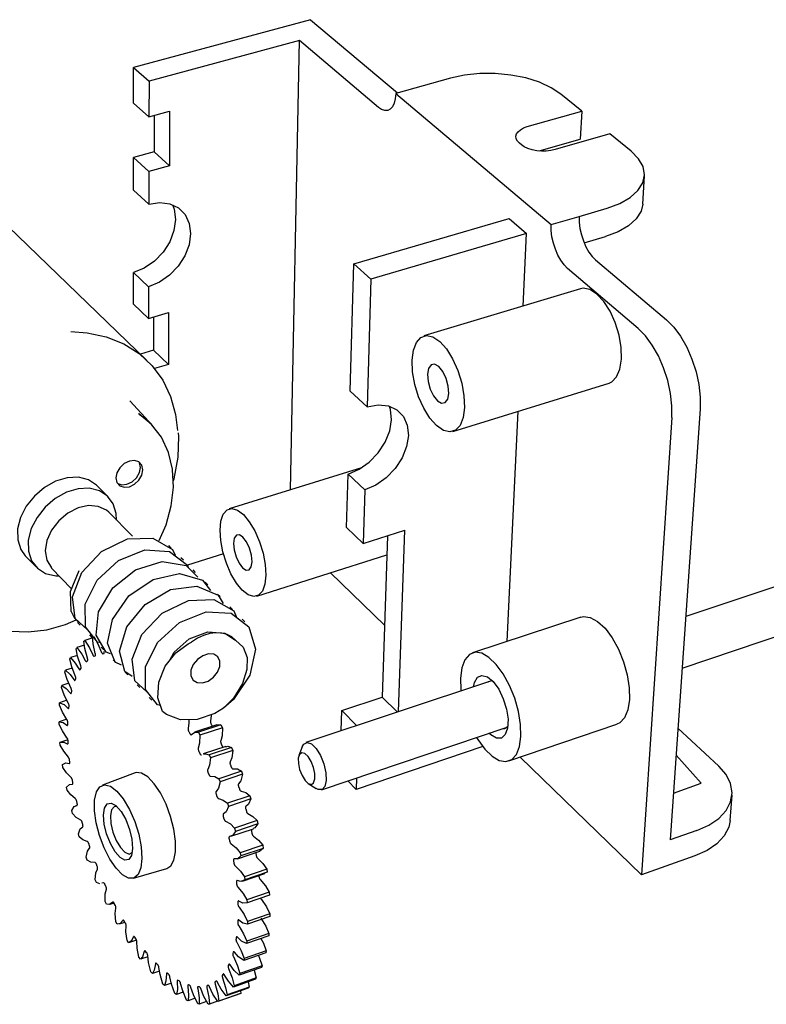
# Model space of a CAD drawing. Extents: x 64 to 204, y 105 to 178.
# Tile 3 of 4: x 125 to 156, y 136 to 176. Entities that reach past the tile are written whole.
import ezdxf

# ---------------------------------------------------------------- set-up
doc = ezdxf.new("R2010")
doc.units = 0
doc.header["$MEASUREMENT"] = 0
doc.layers.get('0').update_dxf_attribs({"linetype": 'CONTINUOUS'})

msp = doc.modelspace()

# ---------------------------------------------------------------- linework, layer by layer
at = {"color": 7, "linetype": 'CONTINUOUS'}
for p, q in [((136.937, 176.084), (129.683, 174.122)), ((136.937, 176.084), (140.5, 173.077)), ((136.483, 175.234), (130.315, 173.557)), ((136.114, 156.803), (136.483, 175.234)), ((139.712, 172.486), (136.483, 175.234)), ((129.682, 172.664), (129.683, 174.122)), ((129.683, 174.122), (130.315, 173.557)), ((142.668, 173.682), (141.55, 173.37)), ((130.315, 173.557), (130.311, 172.095)), ((141.55, 173.37), (140.426, 173.056)), ((140.426, 173.056), (146.793, 167.68)), ((148.049, 172.335), (147.195, 173.029)), ((130.311, 172.095), (129.682, 172.664)), ((130.311, 172.095), (131.158, 172.328)), ((130.524, 172.154), (130.52, 170.66)), ((131.158, 172.328), (131.147, 170.089)), ((145.814, 171.698), (148.049, 172.335)), ((148.049, 172.335), (147.988, 171.186)), ((149.201, 171.399), (146.956, 170.753)), ((150.073, 170.689), (149.201, 171.399)), ((145.573, 170.955), (145.502, 171.014)), ((146.297, 170.7), (147.988, 171.186)), ((129.679, 169.098), (129.68, 170.426)), ((130.52, 170.66), (129.68, 170.426)), ((129.68, 170.426), (130.306, 169.853)), ((131.147, 170.089), (130.52, 170.66)), ((131.147, 170.089), (130.306, 169.853)), ((130.306, 169.853), (130.302, 168.522)), ((150.548, 168.522), (150.619, 169.683)), ((130.302, 168.522), (129.679, 169.098)), ((146.793, 167.68), (147.942, 168.018)), ((147.942, 168.018), (149.085, 168.354)), ((130.229, 162.111), (124.123, 167.993)), ((138.704, 166.064), (145.069, 167.926)), ((145.069, 167.926), (145.789, 167.313)), ((145.789, 167.313), (139.408, 165.435)), ((145.648, 164.34), (145.789, 167.313)), ((148.145, 166.928), (149.019, 167.187)), ((138.563, 160.847), (138.704, 166.064)), ((138.704, 166.064), (139.408, 165.435)), ((148.615, 166.228), (151.525, 163.772)), ((129.676, 164.419), (129.677, 165.712)), ((129.677, 165.712), (130.294, 165.129)), ((150.366, 163.418), (147.467, 165.885)), ((139.408, 165.435), (139.256, 160.206)), ((130.294, 165.129), (130.291, 163.834)), ((147.998, 165.047), (141.574, 163.115)), ((130.291, 163.834), (129.676, 164.419)), ((130.291, 163.834), (131.118, 164.075)), ((131.118, 164.075), (131.107, 161.94)), ((130.498, 163.894), (130.494, 162.528)), ((130.494, 162.528), (129.96, 162.37)), ((131.107, 161.94), (130.494, 162.528)), ((131.107, 161.94), (130.542, 161.772)), ((142.765, 159.194), (149.166, 161.178)), ((139.256, 160.206), (138.563, 160.847)), ((130.454, 159.441), (129.527, 160.445)), ((178.818, 160.434), (152.307, 151.612)), ((144.994, 150.582), (145.443, 160.024)), ((152.9, 160.125), (151.668, 142.441)), ((151.743, 159.761), (150.5, 141.009)), ((152.159, 149.485), (179.41, 158.677)), ((139.025, 157.707), (133.599, 156.022)), ((138.412, 155.253), (138.471, 157.448)), ((138.471, 157.448), (139.157, 156.801)), ((128.641, 156.519), (128.194, 156.97)), ((139.157, 156.801), (139.092, 154.601)), ((129.639, 154.899), (128.671, 155.878)), ((138.412, 155.253), (139.092, 154.601)), ((139.092, 154.601), (140.796, 155.141)), ((140.541, 147.696), (140.796, 155.141)), ((140.083, 154.915), (139.87, 148.294)), ((125.059, 154.354), (125.244, 154.096)), ((131.227, 154.411), (131.125, 154.514)), ((125.244, 154.096), (125.683, 153.637)), ((131.722, 153.914), (131.619, 154.018)), ((133.362, 154.169), (131.889, 153.706)), ((134.727, 152.44), (140.058, 154.14)), ((126.324, 153.591), (127.139, 152.744)), ((132.221, 153.413), (132.118, 153.517)), ((139.965, 151.246), (137.745, 153.403)), ((132.721, 152.911), (132.617, 153.016)), ((133.224, 152.406), (133.119, 152.512)), ((133.733, 151.896), (133.627, 152.002)), ((134.242, 151.385), (134.136, 151.491)), ((148.015, 151.578), (143.576, 150.114)), ((127.388, 151.355), (127.488, 151.25)), ((128.008, 150.724), (127.683, 150.621)), ((127.871, 150.849), (127.972, 150.744)), ((127.324, 150.282), (127.362, 150.329)), ((127.664, 150.425), (127.362, 150.329)), ((127.639, 150.59), (127.683, 150.621)), ((128.356, 150.342), (128.457, 150.236)), ((127.064, 149.858), (127.094, 149.919)), ((127.381, 150.01), (127.094, 149.919)), ((128.07, 149.977), (128.104, 149.993)), ((128.421, 150.081), (128.459, 150.086)), ((128.844, 149.831), (128.945, 149.725)), ((127.169, 149.49), (126.885, 149.399)), ((127.499, 149.43), (127.524, 149.469)), ((127.761, 149.758), (127.791, 149.786)), ((126.862, 149.324), (126.885, 149.399)), ((127.288, 148.999), (127.308, 149.049)), ((129.336, 149.316), (129.439, 149.209)), ((126.721, 148.693), (126.735, 148.779)), ((127.025, 148.872), (126.735, 148.779)), ((129.83, 148.8), (129.933, 148.692)), ((144.353, 148.965), (136.74, 146.432)), ((127.131, 148.474), (127.145, 148.533)), ((130.326, 148.28), (130.43, 148.172)), ((138.209, 147.744), (139.87, 148.294)), ((139.87, 148.294), (140.491, 147.68)), ((126.642, 147.973), (126.649, 148.071)), ((126.949, 148.168), (126.649, 148.071)), ((127.029, 147.864), (127.037, 147.931)), ((138.186, 146.913), (138.209, 147.744)), ((138.826, 147.126), (138.209, 147.744)), ((126.944, 147.388), (126.625, 147.285)), ((126.627, 147.179), (126.625, 147.285)), ((126.985, 147.18), (126.987, 147.254)), ((133.095, 147.161), (132.175, 146.858)), ((133.261, 147.162), (132.339, 146.859)), ((133.319, 147.046), (132.397, 146.742)), ((132.861, 147.186), (132.905, 147.105)), ((132.905, 147.105), (132.908, 147.099)), ((133.261, 147.162), (133.319, 147.046)), ((137.387, 144.502), (144.99, 147.067)), ((145.063, 145.681), (149.488, 147.187)), ((151.988, 147.03), (153.659, 145.473)), ((131.942, 146.884), (131.986, 146.803)), ((132.339, 146.859), (132.397, 146.742)), ((126.991, 146.542), (126.664, 146.436)), ((126.674, 146.322), (126.664, 146.436)), ((126.998, 146.433), (126.994, 146.513)), ((133.46, 146.275), (132.539, 145.971)), ((133.7, 146.237), (132.778, 145.931)), ((133.272, 146.38), (133.313, 146.293)), ((133.7, 146.237), (133.754, 146.113)), ((136.591, 146.262), (136.455, 145.899)), ((143.991, 146.271), (138.798, 144.515)), ((132.352, 146.076), (132.393, 145.989)), ((132.778, 145.931), (132.832, 145.807)), ((133.754, 146.113), (132.832, 145.807)), ((150.5, 141.009), (145.528, 145.84)), ((152.943, 144.763), (151.91, 145.912)), ((126.783, 145.418), (126.766, 145.537)), ((127.068, 145.635), (127.058, 145.721)), ((133.649, 145.522), (133.686, 145.43)), ((129.74, 145.189), (128.401, 144.689)), ((132.729, 145.216), (132.767, 145.124)), ((134.098, 145.262), (133.176, 144.954)), ((134.146, 145.133), (133.224, 144.825)), ((134.098, 145.262), (134.146, 145.133)), ((138.812, 144.983), (138.798, 144.515)), ((126.953, 144.48), (126.927, 144.603)), ((127.193, 144.801), (127.178, 144.889)), ((133.176, 144.954), (133.224, 144.825)), ((133.986, 144.628), (134.018, 144.533)), ((136.839, 144.755), (137.165, 144.548)), ((138.798, 144.515), (138.456, 144.863)), ((151.802, 144.365), (152.943, 144.763)), ((133.066, 144.32), (133.099, 144.225)), ((134.447, 144.256), (133.526, 143.946)), ((134.447, 144.256), (134.488, 144.124)), ((154.126, 143.245), (154.206, 144.284)), ((127.369, 143.863), (127.314, 143.845)), ((127.372, 143.942), (127.351, 144.032)), ((133.526, 143.946), (133.567, 143.815)), ((134.488, 144.124), (133.567, 143.815)), ((127.179, 143.524), (127.146, 143.648)), ((133.356, 143.405), (133.383, 143.309)), ((134.275, 143.714), (134.302, 143.618)), ((127.6, 143.072), (127.574, 143.163)), ((134.741, 143.237), (133.82, 142.926)), ((134.774, 143.106), (133.854, 142.794)), ((134.741, 143.237), (134.774, 143.106)), ((127.458, 142.564), (127.419, 142.688)), ((133.672, 142.592), (134.591, 142.903)), ((133.82, 142.926), (133.854, 142.794)), ((134.512, 142.798), (134.533, 142.703)), ((152.762, 142.826), (151.668, 142.441)), ((127.875, 142.206), (127.844, 142.296)), ((133.594, 142.487), (133.615, 142.392)), ((134.973, 142.225), (134.053, 141.912)), ((134.973, 142.225), (134.998, 142.096)), ((133.939, 141.666), (134.857, 141.978)), ((134.053, 141.912), (134.079, 141.783)), ((134.998, 142.096), (134.079, 141.783)), ((134.691, 141.896), (134.707, 141.804)), ((134.998, 142.096), (134.857, 141.978)), ((152.686, 141.784), (150.5, 141.009)), ((127.786, 141.615), (127.741, 141.737)), ((128.192, 141.357), (128.157, 141.445)), ((133.775, 141.584), (133.79, 141.491)), ((129.679, 140.868), (131.049, 141.276)), ((134.14, 140.747), (135.056, 141.061)), ((135.14, 141.238), (134.222, 140.924)), ((135.156, 141.114), (134.239, 140.799)), ((134.816, 140.978), (134.82, 140.937)), ((135.156, 141.114), (135.052, 141.073)), ((135.14, 141.238), (135.156, 141.114)), ((128.157, 140.693), (128.107, 140.81)), ((128.297, 140.641), (128.157, 140.693)), ((128.446, 140.679), (128.379, 140.662)), ((128.546, 140.538), (128.507, 140.622)), ((133.896, 140.712), (133.905, 140.624)), ((134.222, 140.924), (134.239, 140.799)), ((135.239, 140.296), (134.323, 139.98)), ((135.247, 140.178), (134.331, 139.862)), ((135.239, 140.296), (135.247, 140.178)), ((128.567, 139.811), (128.512, 139.922)), ((128.726, 139.804), (128.881, 139.857)), ((128.932, 139.763), (128.89, 139.841)), ((133.956, 139.888), (133.959, 139.805)), ((134.323, 139.98), (134.331, 139.862)), ((135.268, 139.413), (134.355, 139.097)), ((135.268, 139.413), (135.267, 139.305)), ((129.008, 138.984), (128.949, 139.087)), ((129.106, 139), (129.324, 139.075)), ((129.343, 139.043), (129.299, 139.115)), ((133.953, 139.125), (133.95, 139.049)), ((135.267, 139.305), (134.354, 138.988)), ((134.355, 139.097), (134.354, 138.988)), ((135.228, 138.608), (134.317, 138.291)), ((135.228, 138.608), (135.218, 138.51)), ((129.474, 138.224), (129.413, 138.318)), ((129.801, 138.337), (129.474, 138.224)), ((129.774, 138.391), (129.728, 138.455)), ((133.889, 138.438), (133.879, 138.371)), ((135.218, 138.51), (134.307, 138.193)), ((134.317, 138.291), (134.307, 138.193)), ((130.217, 137.817), (130.17, 137.873)), ((133.764, 137.837), (133.748, 137.78)), ((135.101, 137.808), (134.193, 137.49)), ((135.12, 137.893), (134.212, 137.575)), ((135.12, 137.893), (135.101, 137.808)), ((129.958, 137.545), (129.895, 137.628)), ((130.268, 137.653), (129.958, 137.545)), ((130.665, 137.331), (130.618, 137.377)), ((133.582, 137.334), (133.56, 137.288)), ((134.212, 137.575), (134.193, 137.49)), ((130.451, 136.958), (130.387, 137.028)), ((130.744, 137.06), (130.451, 136.958)), ((131.112, 136.942), (131.066, 136.978)), ((133.346, 136.937), (133.319, 136.901)), ((134.919, 137.21), (134.014, 136.892)), ((134.04, 136.963), (134.014, 136.892)), ((134.946, 137.281), (134.04, 136.963)), ((134.946, 137.281), (134.919, 137.21)), ((130.947, 136.473), (130.883, 136.529)), ((131.229, 136.571), (130.947, 136.473)), ((131.549, 136.658), (131.504, 136.682)), ((133.061, 136.65), (133.029, 136.626)), ((134.675, 136.725), (133.773, 136.408)), ((134.71, 136.781), (133.807, 136.464)), ((134.373, 136.618), (134.417, 136.401)), ((134.71, 136.781), (134.675, 136.725)), ((131.437, 136.098), (131.375, 136.14)), ((131.719, 136.197), (131.437, 136.098)), ((131.97, 136.483), (131.927, 136.496)), ((132.367, 136.422), (132.327, 136.423)), ((132.733, 136.478), (132.696, 136.466)), ((134.025, 136.124), (133.129, 135.808)), ((134.073, 136.147), (133.176, 135.831)), ((134.376, 136.361), (133.476, 136.045)), ((134.417, 136.401), (133.518, 136.084)), ((133.807, 136.464), (133.773, 136.408)), ((134.073, 136.147), (134.025, 136.124)), ((134.058, 136.25), (134.073, 136.147)), ((134.417, 136.401), (134.376, 136.361)), ((131.913, 135.843), (131.853, 135.869)), ((132.204, 135.945), (131.913, 135.843)), ((132.367, 135.711), (132.31, 135.721)), ((132.673, 135.818), (132.367, 135.711)), ((132.79, 135.706), (132.738, 135.7)), ((133.12, 135.822), (132.79, 135.706)), ((133.176, 135.831), (133.129, 135.808)), ((133.518, 136.084), (133.476, 136.045))]:
    msp.add_line(p, q, dxfattribs=at)
at = {"color": 7, "linetype": 'CONTINUOUS', "flags": 128}
for points in [[(147.195, 173.029), (146.797, 173.294), (146.31, 173.519), (145.751, 173.694), (145.142, 173.813), (144.505, 173.873), (143.865, 173.87), (143.245, 173.806), (142.668, 173.682)], [(140.426, 173.056), (140.406, 172.843), (140.36, 172.66), (140.291, 172.515), (140.201, 172.413), (140.094, 172.359), (139.974, 172.353), (139.845, 172.396), (139.712, 172.486)], [(145.502, 171.014), (145.414, 171.105), (145.362, 171.202), (145.348, 171.301), (145.373, 171.398), (145.435, 171.49), (145.531, 171.572), (145.659, 171.642), (145.814, 171.698)], [(146.956, 170.753), (146.781, 170.714), (146.591, 170.694), (146.395, 170.693), (146.2, 170.711), (146.013, 170.749), (145.842, 170.803), (145.694, 170.873), (145.573, 170.955)], [(149.085, 168.354), (149.605, 168.547), (150.033, 168.791), (150.351, 169.075), (150.55, 169.389), (150.62, 169.72), (150.562, 170.056), (150.377, 170.383), (150.073, 170.689)], [(131.285, 168.457), (131.339, 168.306), (131.394, 167.885), (131.334, 167.431), (131.161, 166.977), (130.888, 166.551), (130.533, 166.183), (130.12, 165.897), (129.677, 165.712)], [(130.302, 168.522), (130.751, 168.59), (131.167, 168.537), (131.523, 168.367), (131.795, 168.092), (131.964, 167.731), (132.019, 167.309), (131.957, 166.855), (131.783, 166.399), (131.509, 165.972), (131.153, 165.602), (130.738, 165.315), (130.294, 165.129)], [(150.548, 168.522), (150.479, 168.227), (150.281, 167.912), (149.963, 167.626), (149.537, 167.381), (149.019, 167.187)], [(147.942, 168.018), (147.944, 167.778), (147.974, 167.523), (148.031, 167.264), (148.113, 167.009), (148.216, 166.77), (148.338, 166.555), (148.472, 166.372), (148.615, 166.228)], [(147.467, 165.885), (147.325, 166.03), (147.19, 166.214), (147.069, 166.429), (146.965, 166.669), (146.883, 166.924), (146.826, 167.184), (146.795, 167.439), (146.793, 167.68)], [(149.166, 161.178), (149.279, 161.23), (149.475, 161.432), (149.61, 161.749), (149.674, 162.161), (149.663, 162.638), (149.577, 163.149), (149.422, 163.658), (149.208, 164.129), (148.952, 164.529), (148.67, 164.831), (148.382, 165.014), (148.109, 165.066), (147.998, 165.047)], [(151.525, 163.772), (151.82, 163.475), (152.099, 163.098), (152.35, 162.656), (152.563, 162.166), (152.73, 161.647), (152.845, 161.12), (152.902, 160.606), (152.9, 160.125)], [(127.107, 163.289), (127.785, 163.242), (128.564, 163.075), (129.275, 162.789), (129.905, 162.391), (130.441, 161.891), (130.874, 161.299), (131.197, 160.627), (131.404, 159.888), (131.487, 159.233)], [(151.743, 159.761), (151.743, 160.242), (151.685, 160.757), (151.57, 161.286), (151.402, 161.806), (151.189, 162.298), (150.938, 162.741), (150.66, 163.119), (150.366, 163.418)], [(141.097, 162.113), (141.148, 162.527), (141.269, 162.848), (141.45, 163.055), (141.681, 163.133), (141.946, 163.076), (142.226, 162.887), (142.503, 162.578), (142.757, 162.171), (142.97, 161.693), (143.128, 161.177), (143.22, 160.66), (143.238, 160.178), (143.183, 159.764), (143.058, 159.446), (142.873, 159.245), (142.639, 159.175), (142.375, 159.24), (142.096, 159.433), (141.823, 159.743), (141.574, 160.147), (141.364, 160.619), (141.209, 161.126), (141.117, 161.635), (141.097, 162.113)], [(141.727, 161.544), (141.75, 161.246), (141.835, 160.934), (141.97, 160.655), (142.135, 160.45), (142.303, 160.353), (142.45, 160.376), (142.554, 160.518), (142.598, 160.757), (142.575, 161.056), (142.489, 161.371), (142.353, 161.651), (142.187, 161.855), (142.019, 161.952), (141.872, 161.926), (141.769, 161.783), (141.727, 161.544)], [(131.283, 157.618), (131.282, 157.645), (131.113, 158.336), (130.82, 158.956), (130.41, 159.487), (129.898, 159.915), (129.877, 159.926)], [(138.471, 157.448), (138.92, 157.645), (139.342, 157.942), (139.707, 158.32), (139.992, 158.754), (140.177, 159.215), (140.25, 159.671), (140.205, 160.092), (140.167, 160.213)], [(139.256, 160.206), (139.707, 160.286), (140.123, 160.243), (140.475, 160.082), (140.74, 159.812), (140.899, 159.454), (140.943, 159.032), (140.869, 158.574), (140.682, 158.113), (140.396, 157.677), (140.03, 157.298), (139.607, 156.999), (139.157, 156.801)], [(129.908, 159.903), (130.156, 159.721), (130.454, 159.441)], [(131.307, 157.15), (131.341, 157.257), (131.502, 158.134), (131.537, 158.994), (131.521, 159.143)], [(129, 157.098), (129.119, 156.964), (129.298, 156.904), (129.508, 156.928), (129.719, 157.031), (129.898, 157.199), (130.018, 157.405), (130.061, 157.619), (130.02, 157.808), (129.901, 157.943), (129.723, 158.003), (129.512, 157.98), (129.301, 157.876), (129.121, 157.708), (129.001, 157.501), (128.959, 157.287), (129, 157.098)], [(129.035, 157.054), (129.198, 157.003), (129.409, 157.027), (129.619, 157.131), (129.798, 157.298), (129.918, 157.505), (129.961, 157.718), (129.92, 157.907), (129.909, 157.928)], [(130.728, 154.717), (131.012, 155.364), (131.228, 156.138), (131.32, 156.905), (131.283, 157.618)], [(128.194, 156.97), (128.165, 156.997), (127.831, 157.214), (127.421, 157.316), (126.962, 157.295), (126.487, 157.152), (126.028, 156.897), (125.616, 156.547), (125.282, 156.127), (125.046, 155.666), (124.927, 155.195), (124.932, 154.747), (125.059, 154.354)], [(128.983, 155.562), (128.969, 155.835), (128.848, 156.23), (128.613, 156.547), (128.279, 156.763), (127.868, 156.865), (127.409, 156.843), (126.932, 156.699), (126.472, 156.443), (126.06, 156.092), (125.724, 155.671), (125.488, 155.209), (125.368, 154.737), (125.372, 154.289), (125.499, 153.895), (125.499, 153.895)], [(128.671, 155.878), (128.569, 155.966), (128.236, 156.122), (127.838, 156.153), (127.409, 156.057), (126.988, 155.842), (126.613, 155.528), (126.318, 155.142), (126.129, 154.719), (126.063, 154.297), (126.126, 153.915), (126.311, 153.606)], [(133.224, 155.149), (133.26, 155.519), (133.358, 155.802), (133.51, 155.979), (133.706, 156.037), (133.935, 155.972), (134.179, 155.787), (134.422, 155.495), (134.648, 155.115), (134.84, 154.674), (134.985, 154.203), (135.074, 153.733), (135.099, 153.298), (135.06, 152.928), (134.959, 152.648), (134.804, 152.476), (134.605, 152.425), (134.377, 152.496), (134.134, 152.685), (133.894, 152.977), (133.672, 153.354), (133.483, 153.79), (133.339, 154.255), (133.251, 154.718), (133.224, 155.149)], [(127.777, 151.076), (127.292, 151.53), (127.173, 152.416), (127.561, 153.409), (128.373, 154.27), (129.435, 154.787), (130.476, 154.819), (131.28, 154.355), (131.382, 154.123)], [(133.776, 154.605), (133.802, 154.335), (133.881, 154.049), (134.003, 153.791), (134.147, 153.599), (134.294, 153.502), (134.42, 153.516), (134.506, 153.639), (134.539, 153.851), (134.513, 154.122), (134.433, 154.409), (134.311, 154.669), (134.165, 154.861), (134.019, 154.957), (133.893, 154.941), (133.808, 154.817), (133.776, 154.605)], [(128.289, 150.539), (128.208, 150.556), (127.711, 151.181), (127.696, 152.106), (128.184, 153.1), (129.061, 153.907), (130.145, 154.335), (131.16, 154.266), (131.886, 153.716), (131.919, 153.611)], [(125.499, 153.895), (125.74, 153.583), (126.077, 153.371), (126.489, 153.276), (126.633, 153.271)], [(127.121, 151.811), (127.092, 152.63), (127.452, 153.493)], [(128.735, 150.081), (128.56, 150.141), (128.153, 150.842), (128.241, 151.797), (128.827, 152.78), (129.764, 153.526), (130.854, 153.862), (131.835, 153.691), (132.311, 153.222)], [(129.182, 149.613), (128.933, 149.738), (128.619, 150.51), (128.812, 151.489), (129.487, 152.447), (130.478, 153.127), (131.562, 153.365), (132.499, 153.094), (132.828, 152.673)], [(129.627, 149.14), (129.326, 149.348), (129.11, 150.185), (129.407, 151.179), (130.161, 152.099), (131.199, 152.707), (132.27, 152.846), (133.149, 152.476), (133.352, 152.134)], [(130.231, 148.511), (129.738, 148.971), (129.626, 149.862), (130.025, 150.864), (130.851, 151.737), (131.926, 152.264), (132.976, 152.303), (133.784, 151.841), (133.887, 151.604)], [(123.238, 151.5), (123.319, 151.441), (123.938, 151.163), (124.622, 151.006), (125.356, 150.973), (126.12, 151.064), (126.895, 151.278), (127.324, 151.464)], [(127.121, 151.811), (127.255, 151.532), (127.436, 151.354)], [(130.781, 147.961), (130.667, 147.983), (130.172, 148.607), (130.165, 149.538), (130.666, 150.542), (131.557, 151.36), (132.654, 151.799), (133.676, 151.736), (134.405, 151.187), (134.683, 150.263), (134.452, 149.196), (133.779, 148.203), (133.368, 147.842), (133.368, 147.842)], [(148.015, 151.578), (148.118, 151.6), (148.398, 151.565), (148.699, 151.402), (149.004, 151.121), (149.294, 150.736), (149.553, 150.271), (149.764, 149.753), (149.915, 149.213), (149.997, 148.684), (150.005, 148.196), (149.939, 147.778), (149.804, 147.456), (149.608, 147.246), (149.488, 147.187)], [(128.113, 150.089), (128.029, 150.484), (128.003, 150.774)], [(128.054, 150.789), (128.236, 150.456), (128.357, 150.157)], [(131.158, 149.791), (131.348, 150.148), (131.964, 150.69), (132.72, 150.975), (133.426, 150.921), (133.86, 150.632)], [(133.86, 150.632), (133.703, 150.77), (133.514, 150.869), (133.297, 150.926), (133.059, 150.938), (132.807, 150.906), (132.55, 150.83), (132.295, 150.712), (132.049, 150.557)], [(127.516, 149.582), (127.389, 149.973), (127.324, 150.282)], [(127.362, 150.329), (127.557, 150.067), (127.699, 149.805)], [(127.792, 149.891), (127.685, 150.287), (127.639, 150.59)], [(127.683, 150.621), (127.874, 150.321), (128.007, 150.038)], [(130.869, 147.714), (130.672, 148.264), (130.713, 148.91), (130.977, 149.563), (131.411, 150.109), (131.92, 150.491), (132.049, 150.557)], [(133.86, 150.632), (134.176, 150.344), (134.336, 149.93), (134.328, 149.433), (134.147, 148.858), (133.772, 148.262), (133.368, 147.842)], [(127.292, 149.167), (127.147, 149.547), (127.064, 149.858)], [(127.094, 149.919), (127.291, 149.698), (127.44, 149.461)], [(127.791, 149.786), (127.796, 149.792), (127.799, 149.801), (127.802, 149.813), (127.803, 149.826), (127.802, 149.841), (127.8, 149.857), (127.796, 149.874), (127.792, 149.891)], [(128.007, 150.038), (128.014, 150.023), (128.022, 150.009), (128.03, 149.997), (128.039, 149.988), (128.047, 149.981), (128.055, 149.976), (128.063, 149.975), (128.07, 149.977)], [(128.104, 149.993), (128.11, 149.997), (128.115, 150.004), (128.118, 150.014), (128.12, 150.026), (128.121, 150.04), (128.12, 150.055), (128.117, 150.072), (128.113, 150.089)], [(128.357, 150.157), (128.364, 150.141), (128.371, 150.126), (128.38, 150.112), (128.388, 150.101), (128.397, 150.092), (128.405, 150.086), (128.413, 150.082), (128.421, 150.081)], [(128.459, 150.086), (128.466, 150.088), (128.472, 150.093), (128.476, 150.101), (128.479, 150.111), (128.481, 150.124), (128.481, 150.138), (128.48, 150.154), (128.477, 150.17)], [(132.118, 149.001), (132.283, 148.898), (132.5, 148.884), (132.736, 148.96), (132.955, 149.114), (133.124, 149.324), (133.218, 149.558), (133.221, 149.78), (133.134, 149.956), (132.969, 150.06), (132.752, 150.075), (132.515, 149.999), (132.295, 149.844), (132.125, 149.633), (132.032, 149.399), (132.029, 149.177), (132.118, 149.001)], [(143.739, 146.645), (143.792, 146.557), (144.074, 146.169), (144.371, 145.879), (144.665, 145.705), (144.939, 145.657), (145.178, 145.739), (145.368, 145.947), (145.496, 146.27), (145.555, 146.689), (145.541, 147.18), (145.455, 147.714), (145.301, 148.258), (145.09, 148.782), (144.833, 149.252), (144.545, 149.643), (144.245, 149.93), (143.949, 150.097), (143.676, 150.136), (143.441, 150.044), (143.256, 149.828), (143.134, 149.501), (143.079, 149.083), (143.079, 149.083)], [(127.44, 149.461), (127.448, 149.448), (127.456, 149.438), (127.464, 149.429), (127.473, 149.424), (127.48, 149.421), (127.488, 149.421), (127.494, 149.424), (127.499, 149.43)], [(127.524, 149.469), (127.528, 149.477), (127.53, 149.488), (127.532, 149.501), (127.531, 149.515), (127.53, 149.531), (127.526, 149.548), (127.522, 149.565), (127.516, 149.582)], [(127.699, 149.805), (127.707, 149.79), (127.715, 149.778), (127.723, 149.768), (127.732, 149.76), (127.74, 149.755), (127.748, 149.753), (127.755, 149.754), (127.761, 149.758)], [(127.121, 148.655), (126.961, 149.017), (126.862, 149.324)], [(126.885, 149.399), (127.079, 149.223), (127.232, 149.015)], [(127.308, 149.049), (127.31, 149.059), (127.312, 149.071), (127.312, 149.085), (127.311, 149.101), (127.308, 149.117), (127.304, 149.134), (127.298, 149.151), (127.292, 149.167)], [(143.079, 149.083), (143.096, 148.597), (143.101, 148.548)], [(143.607, 148.717), (143.649, 148.902), (143.775, 149.113), (143.958, 149.192), (144.181, 149.13), (144.418, 148.934), (144.644, 148.624), (144.833, 148.234), (144.965, 147.807), (145.026, 147.389), (145.009, 147.028), (144.915, 146.761), (144.756, 146.618), (144.55, 146.614), (144.317, 146.748), (144.244, 146.815)], [(127.007, 148.055), (126.834, 148.394), (126.721, 148.693)], [(126.735, 148.779), (126.925, 148.65), (127.079, 148.474)], [(127.145, 148.533), (127.146, 148.545), (127.147, 148.558), (127.146, 148.574), (127.143, 148.59), (127.14, 148.606), (127.134, 148.623), (127.128, 148.639), (127.121, 148.655)], [(127.232, 149.015), (127.24, 149.003), (127.249, 148.994), (127.257, 148.988), (127.265, 148.985), (127.272, 148.984), (127.278, 148.986), (127.284, 148.991), (127.288, 148.999)], [(144.397, 148.958), (144.385, 148.961), (144.218, 148.93), (144.197, 148.913)], [(127.079, 148.474), (127.087, 148.464), (127.096, 148.457), (127.104, 148.453), (127.111, 148.452), (127.118, 148.453), (127.123, 148.457), (127.128, 148.464), (127.131, 148.474)], [(126.95, 147.377), (126.767, 147.688), (126.642, 147.973)], [(126.649, 148.071), (126.83, 147.99), (126.983, 147.848)], [(126.983, 147.848), (126.991, 147.84), (126.999, 147.835), (127.007, 147.833), (127.013, 147.834), (127.019, 147.838), (127.024, 147.844), (127.027, 147.853), (127.029, 147.864)], [(127.037, 147.931), (127.038, 147.945), (127.037, 147.959), (127.035, 147.975), (127.032, 147.992), (127.027, 148.009), (127.021, 148.025), (127.015, 148.041), (127.007, 148.055)], [(133.368, 147.842), (133.013, 147.632), (132.291, 147.381), (131.604, 147.364), (131.029, 147.586), (130.869, 147.714)], [(132.865, 147.581), (132.866, 147.55), (132.834, 147.314)], [(126.625, 147.285), (126.795, 147.254), (126.944, 147.148)], [(126.951, 146.634), (126.762, 146.911), (126.627, 147.179)], [(126.944, 147.148), (126.952, 147.142), (126.96, 147.14), (126.967, 147.14), (126.973, 147.143), (126.978, 147.148), (126.982, 147.156), (126.984, 147.167), (126.985, 147.18)], [(126.987, 147.254), (126.987, 147.269), (126.985, 147.284), (126.982, 147.301), (126.977, 147.317), (126.972, 147.334), (126.965, 147.35), (126.958, 147.364), (126.95, 147.377)], [(131.914, 147.012), (131.913, 146.999), (131.913, 146.985), (131.914, 146.968), (131.917, 146.951), (131.921, 146.934), (131.927, 146.917), (131.934, 146.9), (131.942, 146.884)], [(131.94, 147.372), (131.946, 147.248), (131.914, 147.012)], [(132.834, 147.314), (132.832, 147.301), (132.832, 147.286), (132.834, 147.27), (132.837, 147.253), (132.841, 147.236), (132.846, 147.219), (132.853, 147.202), (132.861, 147.186)], [(133.098, 147.153), (133.117, 147.166), (133.261, 147.162)], [(133.319, 147.046), (133.307, 146.709), (133.253, 146.504)], [(144.834, 147.014), (144.886, 147.017), (145.031, 147.111), (145.031, 147.111)], [(126.994, 146.513), (126.993, 146.529), (126.99, 146.545), (126.986, 146.561), (126.981, 146.578), (126.974, 146.594), (126.967, 146.609), (126.959, 146.622), (126.951, 146.634)], [(131.986, 146.803), (131.994, 146.789), (132.003, 146.777), (132.012, 146.767), (132.021, 146.76), (132.029, 146.756), (132.037, 146.755), (132.044, 146.757), (132.05, 146.762)], [(132.05, 146.762), (132.196, 146.864), (132.339, 146.859)], [(132.397, 146.742), (132.386, 146.406), (132.333, 146.201)], [(126.664, 146.436), (126.821, 146.455), (126.964, 146.386)], [(127.01, 145.837), (126.817, 146.077), (126.674, 146.322)], [(126.964, 146.386), (126.971, 146.383), (126.979, 146.382), (126.985, 146.384), (126.99, 146.389), (126.994, 146.397), (126.997, 146.407), (126.998, 146.419), (126.998, 146.433)], [(132.333, 146.201), (132.33, 146.189), (132.329, 146.176), (132.329, 146.161), (132.331, 146.145), (132.335, 146.127), (132.339, 146.11), (132.345, 146.093), (132.352, 146.076)], [(133.253, 146.504), (133.25, 146.493), (133.249, 146.48), (133.249, 146.465), (133.251, 146.448), (133.254, 146.431), (133.259, 146.414), (133.265, 146.397), (133.272, 146.38)], [(133.313, 146.293), (133.321, 146.277), (133.33, 146.264), (133.338, 146.252), (133.348, 146.243), (133.352, 146.24)], [(133.465, 146.26), (133.546, 146.284), (133.7, 146.237)], [(136.591, 146.262), (136.655, 146.374), (136.797, 146.441), (136.976, 146.377), (137.166, 146.189), (137.343, 145.902)], [(127.058, 145.721), (127.056, 145.737), (127.052, 145.753), (127.047, 145.77), (127.041, 145.786), (127.034, 145.801), (127.026, 145.815), (127.018, 145.827), (127.01, 145.837)], [(132.393, 145.989), (132.401, 145.973), (132.41, 145.96), (132.419, 145.948), (132.428, 145.939), (132.436, 145.933), (132.445, 145.929), (132.453, 145.929), (132.46, 145.931)], [(132.544, 145.956), (132.624, 145.979), (132.778, 145.931)], [(132.832, 145.807), (132.793, 145.505), (132.719, 145.335)], [(133.754, 146.113), (133.714, 145.811), (133.639, 145.641)], [(136.956, 145.659), (136.831, 145.86), (136.696, 145.985), (136.573, 146.017), (136.48, 145.95), (136.431, 145.794), (136.434, 145.574), (136.487, 145.324), (136.584, 145.08), (136.708, 144.879), (136.842, 144.753), (136.966, 144.72), (137.059, 144.786), (137.109, 144.941), (137.107, 145.161), (137.053, 145.414), (136.956, 145.659)], [(137.343, 145.902), (137.482, 145.557), (137.563, 145.199), (137.577, 144.878), (137.521, 144.637), (137.403, 144.509), (137.239, 144.51), (137.165, 144.548)], [(126.766, 145.537), (126.906, 145.605), (127.04, 145.575)], [(127.125, 144.999), (126.932, 145.198), (126.783, 145.418)], [(127.04, 145.575), (127.048, 145.573), (127.054, 145.575), (127.06, 145.579), (127.064, 145.586), (127.067, 145.595), (127.069, 145.607), (127.069, 145.62), (127.068, 145.635)], [(133.639, 145.641), (133.635, 145.631), (133.633, 145.62), (133.632, 145.606), (133.632, 145.59), (133.635, 145.574), (133.638, 145.557), (133.643, 145.539), (133.649, 145.522)], [(133.686, 145.43), (133.694, 145.414), (133.702, 145.399), (133.71, 145.386), (133.719, 145.375), (133.729, 145.366), (133.737, 145.361), (133.746, 145.358), (133.754, 145.358)], [(152.762, 142.826), (153.259, 143.047), (153.665, 143.324), (153.966, 143.647), (154.149, 144.004), (154.21, 144.379), (154.145, 144.758), (153.959, 145.128), (153.659, 145.473)], [(127.178, 144.889), (127.174, 144.905), (127.17, 144.922), (127.164, 144.938), (127.157, 144.954), (127.15, 144.968), (127.142, 144.98), (127.133, 144.991), (127.125, 144.999)], [(131.049, 141.276), (131.203, 141.373), (131.335, 141.606), (131.404, 141.952), (131.404, 142.386), (131.335, 142.88), (131.201, 143.399), (131.012, 143.906), (130.782, 144.367), (130.526, 144.749), (130.261, 145.027), (130.007, 145.181), (129.781, 145.201), (129.74, 145.189)], [(132.719, 145.335), (132.715, 145.326), (132.713, 145.314), (132.712, 145.3), (132.712, 145.285), (132.715, 145.268), (132.718, 145.251), (132.723, 145.233), (132.729, 145.216)], [(132.767, 145.124), (132.774, 145.108), (132.782, 145.093), (132.791, 145.08), (132.8, 145.069), (132.809, 145.06), (132.817, 145.054), (132.826, 145.051), (132.833, 145.052)], [(132.833, 145.052), (133.015, 145.045), (133.176, 144.954)], [(133.754, 145.358), (133.936, 145.352), (134.098, 145.262)], [(134.146, 145.133), (134.079, 144.871), (133.984, 144.739)], [(126.927, 144.603), (127.049, 144.718), (127.173, 144.727)], [(127.173, 144.727), (127.18, 144.728), (127.185, 144.731), (127.19, 144.737), (127.194, 144.746), (127.196, 144.757), (127.196, 144.77), (127.196, 144.785), (127.193, 144.801)], [(128.283, 142.625), (128.149, 143.145), (128.081, 143.639), (128.084, 144.07), (128.158, 144.408), (128.298, 144.626), (128.493, 144.708), (128.731, 144.647), (128.992, 144.447), (129.259, 144.121), (129.51, 143.695), (129.726, 143.199), (129.892, 142.672), (129.994, 142.154), (130.025, 141.683), (129.983, 141.295), (129.871, 141.018), (129.698, 140.874), (129.478, 140.871), (129.226, 141.01), (128.962, 141.278), (128.704, 141.656), (128.473, 142.117), (128.283, 142.625)], [(133.224, 144.825), (133.158, 144.563), (133.065, 144.431)], [(133.984, 144.739), (133.979, 144.731), (133.976, 144.722), (133.974, 144.709), (133.973, 144.695), (133.974, 144.679), (133.976, 144.663), (133.98, 144.645), (133.986, 144.628)], [(127.294, 144.134), (127.104, 144.289), (126.953, 144.48)], [(133.065, 144.431), (133.06, 144.424), (133.056, 144.414), (133.054, 144.402), (133.053, 144.387), (133.054, 144.372), (133.057, 144.355), (133.061, 144.338), (133.066, 144.32)], [(133.099, 144.225), (133.105, 144.208), (133.113, 144.192), (133.121, 144.178), (133.13, 144.165), (133.139, 144.154), (133.148, 144.146), (133.156, 144.141), (133.165, 144.139)], [(134.018, 144.533), (134.025, 144.516), (134.032, 144.5), (134.04, 144.486), (134.049, 144.473), (134.058, 144.463), (134.067, 144.455), (134.076, 144.449), (134.084, 144.447)], [(134.084, 144.447), (134.28, 144.387), (134.447, 144.256)], [(127.146, 143.648), (127.247, 143.809), (127.359, 143.857)], [(127.351, 144.032), (127.346, 144.049), (127.341, 144.065), (127.334, 144.081), (127.327, 144.095), (127.319, 144.108), (127.311, 144.119), (127.302, 144.128), (127.294, 144.134)], [(127.359, 143.857), (127.365, 143.859), (127.37, 143.865), (127.374, 143.873), (127.376, 143.883), (127.377, 143.896), (127.377, 143.91), (127.375, 143.925), (127.372, 143.942)], [(128.577, 142.685), (128.48, 143.09), (128.45, 143.459), (128.491, 143.746), (128.599, 143.918), (128.762, 143.953), (128.958, 143.847), (129.166, 143.61), (129.359, 143.273), (129.514, 142.876), (129.612, 142.467), (129.642, 142.096), (129.598, 141.809), (129.488, 141.64), (129.325, 141.609), (129.129, 141.719), (128.922, 141.956), (128.731, 142.291), (128.577, 142.685)], [(128.986, 143.817), (128.883, 143.805), (128.777, 143.677), (128.731, 143.438), (128.752, 143.118), (128.836, 142.761)], [(133.165, 144.139), (133.359, 144.078), (133.526, 143.946)], [(133.567, 143.815), (133.474, 143.597), (133.363, 143.506)], [(134.283, 143.815), (134.277, 143.81), (134.272, 143.802), (134.269, 143.792), (134.267, 143.779), (134.266, 143.765), (134.268, 143.749), (134.271, 143.732), (134.275, 143.714)], [(134.488, 144.124), (134.394, 143.907), (134.283, 143.815)], [(127.515, 143.256), (127.331, 143.364), (127.179, 143.524)], [(133.363, 143.506), (133.357, 143.501), (133.353, 143.493), (133.349, 143.482), (133.348, 143.47), (133.347, 143.455), (133.349, 143.439), (133.352, 143.422), (133.356, 143.405)], [(134.302, 143.618), (134.308, 143.601), (134.315, 143.584), (134.322, 143.569), (134.331, 143.554), (134.34, 143.542), (134.349, 143.532), (134.358, 143.525), (134.366, 143.521)], [(134.366, 143.521), (134.572, 143.406), (134.741, 143.237)], [(127.419, 142.688), (127.498, 142.892), (127.595, 142.977)], [(127.574, 143.163), (127.569, 143.18), (127.562, 143.196), (127.555, 143.21), (127.547, 143.224), (127.539, 143.235), (127.531, 143.245), (127.523, 143.252), (127.515, 143.256)], [(127.595, 142.977), (127.6, 142.982), (127.604, 142.989), (127.607, 142.999), (127.609, 143.011), (127.608, 143.025), (127.607, 143.04), (127.604, 143.056), (127.6, 143.072)], [(133.383, 143.309), (133.389, 143.291), (133.396, 143.275), (133.403, 143.259), (133.412, 143.245), (133.421, 143.232), (133.43, 143.223), (133.439, 143.215), (133.447, 143.211)], [(133.447, 143.211), (133.652, 143.096), (133.82, 142.926)], [(134.774, 143.106), (134.655, 142.936), (134.588, 142.91)], [(154.126, 143.245), (154.069, 142.964), (153.886, 142.607), (153.586, 142.283), (153.181, 142.005), (152.686, 141.784)], [(127.783, 142.378), (127.608, 142.439), (127.458, 142.564)], [(128.836, 142.761), (128.973, 142.416), (129.143, 142.127), (129.325, 141.933), (129.494, 141.862), (129.627, 141.923), (129.637, 141.935)], [(133.61, 142.576), (133.603, 142.574), (133.597, 142.568), (133.593, 142.559), (133.59, 142.548), (133.589, 142.535), (133.589, 142.52), (133.59, 142.504), (133.594, 142.487)], [(133.854, 142.794), (133.736, 142.625), (133.61, 142.576)], [(134.514, 142.877), (134.511, 142.87), (134.508, 142.859), (134.507, 142.846), (134.507, 142.831), (134.508, 142.815), (134.512, 142.798)], [(134.533, 142.703), (134.538, 142.686), (134.544, 142.668), (134.551, 142.652), (134.558, 142.636), (134.567, 142.623), (134.576, 142.611), (134.585, 142.602), (134.594, 142.595)], [(134.594, 142.595), (134.805, 142.429), (134.973, 142.225)], [(127.844, 142.296), (127.838, 142.312), (127.831, 142.327), (127.823, 142.341), (127.815, 142.353), (127.807, 142.363), (127.799, 142.371), (127.791, 142.376), (127.783, 142.378)], [(127.878, 142.102), (127.882, 142.109), (127.885, 142.118), (127.887, 142.129), (127.887, 142.143), (127.886, 142.158), (127.884, 142.173), (127.88, 142.19), (127.875, 142.206)], [(133.615, 142.392), (133.62, 142.374), (133.626, 142.357), (133.633, 142.341), (133.641, 142.325), (133.649, 142.311), (133.658, 142.3), (133.667, 142.29), (133.676, 142.283)], [(133.676, 142.283), (133.887, 142.117), (134.053, 141.912)], [(127.741, 141.737), (127.796, 141.98), (127.878, 142.102)], [(134.079, 141.783), (133.939, 141.665), (133.799, 141.66)], [(134.689, 141.921), (134.689, 141.913), (134.691, 141.896)], [(134.707, 141.804), (134.71, 141.787), (134.715, 141.769), (134.721, 141.752), (134.729, 141.736), (134.737, 141.721), (134.745, 141.708), (134.754, 141.696), (134.763, 141.688)], [(128.095, 141.514), (127.932, 141.526), (127.786, 141.615)], [(128.157, 141.445), (128.15, 141.46), (128.143, 141.474), (128.135, 141.487), (128.126, 141.497), (128.118, 141.506), (128.11, 141.511), (128.102, 141.514), (128.095, 141.514)], [(128.203, 141.246), (128.206, 141.254), (128.208, 141.265), (128.209, 141.278), (128.208, 141.292), (128.206, 141.308), (128.202, 141.324), (128.198, 141.341), (128.192, 141.357)], [(133.799, 141.66), (133.792, 141.659), (133.785, 141.656), (133.78, 141.65), (133.776, 141.641), (133.773, 141.629), (133.772, 141.616), (133.773, 141.6), (133.775, 141.584)], [(133.79, 141.491), (133.794, 141.474), (133.799, 141.457), (133.805, 141.44), (133.812, 141.423), (133.82, 141.408), (133.829, 141.395), (133.838, 141.384), (133.847, 141.375)], [(133.847, 141.375), (134.059, 141.16), (134.222, 140.924)], [(134.763, 141.688), (134.977, 141.474), (135.14, 141.238)], [(128.107, 140.81), (128.138, 141.09), (128.203, 141.246)], [(128.507, 140.622), (128.5, 140.637), (128.492, 140.65), (128.484, 140.661), (128.475, 140.67), (128.467, 140.676), (128.46, 140.68), (128.452, 140.681), (128.446, 140.679)], [(128.565, 140.421), (128.567, 140.432), (128.568, 140.444), (128.568, 140.458), (128.566, 140.474), (128.563, 140.49), (128.558, 140.506), (128.552, 140.523), (128.546, 140.538)], [(133.929, 140.773), (133.921, 140.775), (133.913, 140.774), (133.907, 140.77), (133.902, 140.763), (133.898, 140.754), (133.896, 140.742), (133.895, 140.728), (133.896, 140.712)], [(133.905, 140.624), (133.908, 140.607), (133.912, 140.59), (133.917, 140.572), (133.923, 140.555), (133.931, 140.539), (133.939, 140.525), (133.948, 140.512), (133.957, 140.501)], [(134.239, 140.799), (134.079, 140.736), (133.929, 140.773)], [(134.82, 140.937), (134.823, 140.921), (134.826, 140.904), (134.832, 140.886), (134.838, 140.869), (134.846, 140.853), (134.854, 140.839), (134.863, 140.826), (134.872, 140.815)], [(134.872, 140.815), (135.083, 140.558), (135.239, 140.296)], [(128.512, 139.922), (128.518, 140.233), (128.565, 140.421)], [(133.957, 140.501), (134.168, 140.243), (134.323, 139.98)], [(128.83, 139.884), (128.697, 139.798), (128.567, 139.811)], [(128.89, 139.841), (128.882, 139.855), (128.874, 139.866), (128.866, 139.876), (128.857, 139.883), (128.849, 139.887), (128.842, 139.889), (128.836, 139.888), (128.83, 139.884)], [(128.958, 139.642), (128.959, 139.654), (128.959, 139.668), (128.958, 139.683), (128.955, 139.699), (128.951, 139.715), (128.945, 139.732), (128.939, 139.748), (128.932, 139.763)], [(133.996, 139.933), (133.987, 139.937), (133.979, 139.938), (133.972, 139.937), (133.966, 139.932), (133.962, 139.924), (133.958, 139.914), (133.956, 139.902), (133.956, 139.888)], [(133.959, 139.805), (133.96, 139.789), (133.963, 139.772), (133.967, 139.755), (133.972, 139.738), (133.979, 139.721), (133.987, 139.705), (133.995, 139.691), (134.004, 139.679)], [(134.331, 139.862), (134.155, 139.853), (133.996, 139.933)], [(134.885, 140.053), (134.892, 140.036), (134.9, 140.02), (134.908, 140.006), (134.917, 139.993)], [(134.917, 139.993), (135.123, 139.697), (135.268, 139.413)], [(128.949, 139.087), (128.931, 139.425), (128.958, 139.642)], [(134.004, 139.679), (134.209, 139.381), (134.355, 139.097)], [(129.241, 139.143), (129.128, 139.009), (129.008, 138.984)], [(129.299, 139.115), (129.291, 139.127), (129.283, 139.137), (129.274, 139.145), (129.266, 139.15), (129.259, 139.152), (129.252, 139.152), (129.246, 139.149), (129.241, 139.143)], [(129.376, 138.921), (129.377, 138.934), (129.376, 138.949), (129.373, 138.965), (129.369, 138.981), (129.364, 138.997), (129.358, 139.014), (129.351, 139.029), (129.343, 139.043)], [(133.95, 139.049), (133.95, 139.035), (133.951, 139.019), (133.954, 139.002), (133.959, 138.985), (133.965, 138.968), (133.972, 138.951), (133.979, 138.936), (133.988, 138.922)], [(134, 139.154), (133.991, 139.16), (133.983, 139.164), (133.975, 139.164), (133.968, 139.162), (133.962, 139.156), (133.958, 139.148), (133.955, 139.138), (133.953, 139.125)], [(133.988, 138.922), (134.184, 138.591), (134.317, 138.291)], [(134.354, 138.988), (134.164, 139.034), (134, 139.154)], [(134.899, 139.237), (135.095, 138.908), (135.228, 138.608)], [(129.413, 138.318), (129.369, 138.678), (129.376, 138.921)], [(129.673, 138.467), (129.581, 138.288), (129.474, 138.224)], [(129.728, 138.455), (129.72, 138.466), (129.711, 138.474), (129.703, 138.48), (129.695, 138.483), (129.688, 138.483), (129.682, 138.481), (129.677, 138.475), (129.673, 138.467)], [(129.814, 138.269), (129.813, 138.283), (129.811, 138.299), (129.807, 138.315), (129.802, 138.332), (129.796, 138.348), (129.789, 138.363), (129.782, 138.378), (129.774, 138.391)], [(129.895, 137.628), (129.826, 138.004), (129.814, 138.269)], [(133.879, 138.371), (133.878, 138.358), (133.878, 138.343), (133.88, 138.326), (133.884, 138.31), (133.888, 138.292), (133.894, 138.275), (133.902, 138.259), (133.91, 138.244)], [(133.941, 138.45), (133.932, 138.458), (133.923, 138.464), (133.915, 138.467), (133.908, 138.466), (133.901, 138.463), (133.896, 138.457), (133.892, 138.449), (133.889, 138.438)], [(133.91, 138.244), (134.093, 137.887), (134.212, 137.575)], [(134.307, 138.193), (134.107, 138.292), (133.941, 138.45)], [(134.901, 138.4), (135.002, 138.203), (135.12, 137.893)], [(130.12, 137.869), (130.05, 137.647), (129.958, 137.545)], [(130.17, 137.873), (130.162, 137.882), (130.153, 137.888), (130.145, 137.892), (130.138, 137.893), (130.132, 137.891), (130.126, 137.886), (130.122, 137.879), (130.12, 137.869)], [(130.263, 137.697), (130.261, 137.712), (130.258, 137.728), (130.253, 137.745), (130.248, 137.762), (130.241, 137.777), (130.233, 137.792), (130.225, 137.805), (130.217, 137.817)], [(133.748, 137.78), (133.746, 137.769), (133.745, 137.755), (133.746, 137.74), (133.748, 137.724), (133.752, 137.707), (133.757, 137.69), (133.763, 137.673), (133.771, 137.657)], [(133.821, 137.833), (133.812, 137.843), (133.803, 137.851), (133.795, 137.856), (133.787, 137.858), (133.779, 137.857), (133.773, 137.853), (133.768, 137.847), (133.764, 137.837)], [(134.193, 137.49), (133.986, 137.64), (133.821, 137.833)], [(130.387, 137.028), (130.295, 137.414), (130.263, 137.697)], [(130.573, 137.358), (130.527, 137.096), (130.451, 136.958)], [(130.618, 137.377), (130.61, 137.384), (130.602, 137.389), (130.594, 137.391), (130.588, 137.389), (130.582, 137.385), (130.578, 137.379), (130.574, 137.369), (130.573, 137.358)], [(130.717, 137.215), (130.714, 137.231), (130.71, 137.248), (130.704, 137.265), (130.698, 137.281), (130.69, 137.296), (130.682, 137.309), (130.674, 137.321), (130.665, 137.331)], [(133.643, 137.313), (133.634, 137.325), (133.625, 137.335), (133.616, 137.342), (133.608, 137.346), (133.6, 137.348), (133.593, 137.346), (133.587, 137.342), (133.582, 137.334)], [(134.014, 136.892), (133.804, 137.089), (133.643, 137.313)], [(133.771, 137.657), (133.939, 137.279), (134.04, 136.963)], [(134.797, 137.702), (134.844, 137.596), (134.946, 137.281)], [(130.883, 136.529), (130.769, 136.919), (130.717, 137.215)], [(131.025, 136.943), (131.005, 136.646), (130.947, 136.473)], [(131.066, 136.978), (131.057, 136.983), (131.05, 136.986), (131.043, 136.985), (131.037, 136.982), (131.032, 136.976), (131.028, 136.967), (131.026, 136.956), (131.025, 136.943)], [(131.168, 136.833), (131.164, 136.849), (131.159, 136.866), (131.152, 136.882), (131.145, 136.898), (131.137, 136.912), (131.129, 136.924), (131.12, 136.934), (131.112, 136.942)], [(133.409, 136.899), (133.401, 136.912), (133.392, 136.924), (133.383, 136.933), (133.374, 136.939), (133.366, 136.943), (133.358, 136.944), (133.352, 136.942), (133.346, 136.937)], [(133.56, 137.288), (133.557, 137.278), (133.555, 137.266), (133.554, 137.252), (133.556, 137.237), (133.558, 137.22), (133.562, 137.203), (133.568, 137.186), (133.574, 137.17)], [(133.574, 137.17), (133.724, 136.779), (133.807, 136.464)], [(134.623, 137.106), (134.627, 137.096), (134.71, 136.781)], [(131.375, 136.14), (131.239, 136.528), (131.168, 136.833)], [(131.471, 136.632), (131.476, 136.304), (131.437, 136.098)], [(131.504, 136.682), (131.496, 136.685), (131.489, 136.685), (131.483, 136.683), (131.478, 136.677), (131.474, 136.669), (131.471, 136.659), (131.47, 136.646), (131.471, 136.632)], [(131.609, 136.556), (131.604, 136.573), (131.598, 136.589), (131.591, 136.605), (131.583, 136.62), (131.575, 136.632), (131.566, 136.643), (131.558, 136.652), (131.549, 136.658)], [(131.853, 135.869), (131.698, 136.247), (131.609, 136.556)], [(133.029, 136.626), (133.024, 136.621), (133.02, 136.612), (133.017, 136.602), (133.016, 136.589), (133.016, 136.574), (133.018, 136.558), (133.022, 136.542), (133.026, 136.525)], [(133.026, 136.525), (133.133, 136.128), (133.176, 135.831)], [(133.126, 136.597), (133.118, 136.611), (133.109, 136.624), (133.101, 136.635), (133.092, 136.644), (133.083, 136.649), (133.075, 136.652), (133.068, 136.653), (133.061, 136.65)], [(133.476, 136.045), (133.272, 136.325), (133.126, 136.597)], [(133.319, 136.901), (133.314, 136.894), (133.311, 136.883), (133.31, 136.871), (133.31, 136.857), (133.311, 136.841), (133.314, 136.825), (133.319, 136.808), (133.325, 136.791)], [(133.325, 136.791), (133.453, 136.393), (133.518, 136.084)], [(133.773, 136.408), (133.565, 136.649), (133.409, 136.899)], [(131.927, 136.496), (131.92, 136.497), (131.913, 136.495), (131.907, 136.49), (131.903, 136.482), (131.9, 136.472), (131.899, 136.46), (131.899, 136.446), (131.9, 136.431)], [(131.9, 136.431), (131.931, 136.077), (131.913, 135.843)], [(132.032, 136.391), (132.027, 136.408), (132.02, 136.424), (132.012, 136.439), (132.004, 136.452), (131.995, 136.463), (131.987, 136.473), (131.978, 136.479), (131.97, 136.483)], [(132.31, 135.721), (132.139, 136.084), (132.032, 136.391)], [(132.327, 136.423), (132.32, 136.422), (132.314, 136.418), (132.309, 136.411), (132.306, 136.401), (132.304, 136.39), (132.304, 136.376), (132.305, 136.361), (132.308, 136.345)], [(132.308, 136.345), (132.364, 135.97), (132.367, 135.711)], [(132.431, 136.342), (132.424, 136.358), (132.417, 136.373), (132.409, 136.387), (132.4, 136.399), (132.391, 136.409), (132.383, 136.416), (132.374, 136.421), (132.367, 136.422)], [(132.738, 135.7), (132.552, 136.041), (132.431, 136.342)], [(132.696, 136.466), (132.69, 136.463), (132.685, 136.457), (132.681, 136.448), (132.679, 136.437), (132.678, 136.423), (132.679, 136.408), (132.682, 136.392), (132.685, 136.376)], [(132.685, 136.376), (132.767, 135.987), (132.79, 135.706)], [(132.798, 136.41), (132.79, 136.426), (132.782, 136.44), (132.774, 136.453), (132.765, 136.463), (132.756, 136.471), (132.748, 136.476), (132.74, 136.478), (132.733, 136.478)], [(133.129, 135.808), (132.933, 136.121), (132.798, 136.41)]]:
    msp.add_lwpolyline(points, dxfattribs=at)

doc.saveas('drawing.dxf')
